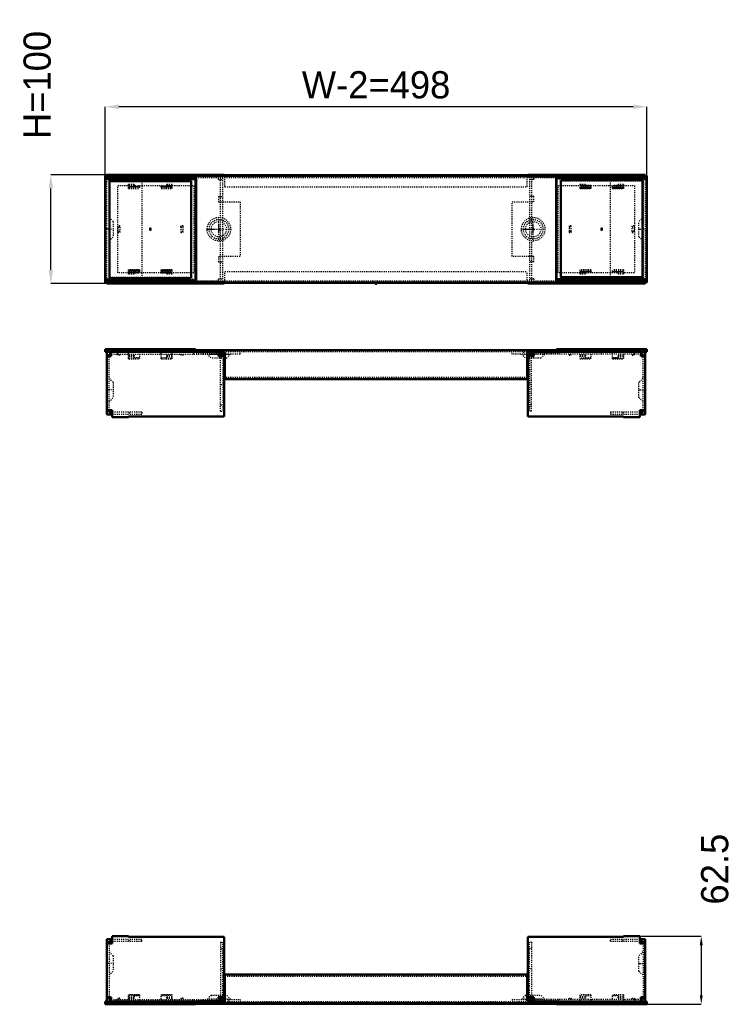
# Model space of a CAD drawing. Header units: millimetres. Extents: x 0 to 2519, y 0 to 1569.
# Tile 3 of 6: x 662 to 1318, y 0 to 905. Entities that reach past the tile are written whole.
import ezdxf

# ---------------------------------------------------------------- set-up
doc = ezdxf.new("R2010")
doc.units = ezdxf.units.MM
doc.linetypes.add('Center', pattern=[1.5, 0.45, -0.5, 0.05, -0.5])
doc.linetypes.add('Dashed', pattern=[2, 1, -1])
for name, color, linetype, lineweight in [('2d ConnectionPoints', 7, 'Continuous', 50), ('AM_0', 7, 'Continuous', 50), ('AM_5', 3, 'Continuous', 25), ('AM_7', 7, 'Center', 25), ('AM_9', 6, 'Dashed', 25)]:
    doc.layers.add(name, color=color, linetype=linetype, lineweight=lineweight)
doc.dimstyles.new('ISO-25', dxfattribs={"dimtxt": 2.5, "dimasz": 2.5, "dimexe": 1.25, "dimexo": 0.625, "dimtad": 1, "dimtxsty": 'Standard', "dimcen": 2.5, "dimadec": 0, "dimazin": 0, "dimtfac": 1, "dimtmove": 0, "dimatfit": 3, "dimfxl": 1, "dimarcsym": 0})

# ---------------------------------------------------------------- blocks, each defined once
blk = doc.blocks.new('1_PF1050_0__P3_1_0_in_PF1050_0__1300')
at = {"layer": 'AM_0'}
for p, q in [((740.95, 2.5), (746.45, 2.5)), ((740.95, 2.5), (740.95, 0)), ((740.95, 2), (823.95, 2)), ((740.95, 0), (823.95, 0)), ((823.95, 2.5), (823.95, 0))]:
    blk.add_line(p, q, dxfattribs=at)
at = {"layer": 'AM_9'}
for p, q in [((744.95, 0.5), (744.95, 0)), ((744.95, 0.5), (819.95, 0.5)), ((752.45, 5.5), (752.45, 4.5)), ((754.45, 5.5), (752.45, 5.5)), ((754.45, 2.5), (754.45, 5.5)), ((762.45, 2.5), (762.45, 8.8)), ((772.45, 8.8), (762.45, 8.8)), ((762.45, 8.61), (772.45, 8.61)), ((762.45, 8.27), (772.45, 8.27)), ((762.45, 6.72), (767.45, 6.72)), ((762.45, 5.97), (767.45, 5.97)), ((762.45, 5.54), (767.45, 5.54)), ((767.45, 7.84), (767.45, 5.54)), ((772.45, 7.84), (767.45, 7.84)), ((772.45, 8.8), (772.45, 2.5)), ((802.45, 8.8), (792.45, 8.8)), ((792.45, 2.5), (792.45, 8.8)), ((792.45, 8.61), (802.45, 8.61)), ((792.45, 8.27), (802.45, 8.27)), ((797.45, 7.84), (792.45, 7.84)), ((797.45, 5.54), (797.45, 7.84)), ((797.45, 6.72), (802.45, 6.72)), ((797.45, 5.97), (802.45, 5.97)), ((797.45, 5.54), (802.45, 5.54)), ((802.45, 2.5), (802.45, 8.8)), ((810.45, 5.5), (810.45, 2.5)), ((812.45, 5.5), (810.45, 5.5)), ((812.45, 2.5), (812.45, 5.5)), ((819.95, 0.5), (819.95, 0))]:
    blk.add_line(p, q, dxfattribs=at)
blk = doc.blocks.new('2_PF1050_0__P5_1_0_in_PF1050_0__1300')
at = {"layer": 'AM_0'}
for p, q in [((747.45, 60), (742.45, 60)), ((742.45, 60), (742.45, 2.5)), ((742.45, 56), (747.45, 56)), ((744.45, 58), (747.45, 58)), ((744.45, 56), (744.45, 58)), ((746.45, 58), (746.45, 60)), ((762.45, 62.5), (747.45, 62.5)), ((747.45, 62.5), (747.45, 56)), ((762.45, 62), (762.45, 62.5)), ((850.25, 62), (762.45, 62)), ((850.25, 6.5), (850.25, 62)), ((742.45, 6.5), (746.45, 6.5)), ((744.45, 4.5), (744.45, 6.5)), ((746.45, 4.5), (744.45, 4.5)), ((746.45, 2.5), (746.45, 6.5)), ((746.45, 2.5), (845, 2.5)), ((845, 6.5), (850.25, 6.5)), ((845, 2.5), (845, 6.5)), ((847, 4.5), (845, 4.5)), ((847, 6.5), (847, 4.5)), ((849, 3.37), (849, 6.5)), ((849, 4.5), (850.95, 4.5)), ((850.25, 8.3), (850.95, 8.3))]:
    blk.add_line(p, q, dxfattribs=at)
at = {"layer": 'AM_7'}
blk.add_line((748.54, 37.5), (742.16, 37.5), dxfattribs=at)
at = {"layer": 'AM_9'}
for p, q in [((744.5, 56), (744.5, 6.5)), ((747.45, 60), (774.45, 60)), ((747.45, 58), (774.45, 58)), ((762.95, 58), (762.95, 60)), ((774.45, 58), (774.45, 60)), ((847, 57), (847, 6.5)), ((847, 57), (849, 57)), ((849, 6.5), (849, 57)), ((748.25, 44.53), (744.5, 48.28)), ((847, 51.1), (849, 51.1)), ((748.25, 44.53), (748.25, 30.47)), ((744.5, 26.72), (748.25, 30.47)), ((847, 32.5), (849, 32.5)), ((746.45, 4.5), (845, 4.5)), ((752.45, 4.5), (752.45, 2.5)), ((822.45, 4.5), (822.45, 2.5)), ((838.42, 8.3), (834.62, 4.5)), ((838.42, 8.3), (850.25, 8.3)), ((847, 4.5), (849, 4.5)), ((849, 2.5), (849, 3.37)), ((850.95, 8.3), (852.48, 8.3)), ((850.95, 4.5), (864.95, 4.5)), ((856.28, 4.5), (852.48, 8.3)), ((864.95, 4.5), (864.95, 2.5))]:
    blk.add_line(p, q, dxfattribs=at)
blk = doc.blocks.new('3_PF1050_0__P3_2_0_in_PF1050_0__1300')
at = {"layer": 'AM_0'}
for p, q in [((1155.95, 2.5), (1155.95, 0)), ((1238.95, 2), (1155.95, 2)), ((1155.95, 0), (1238.95, 0)), ((1233.45, 2.5), (1238.95, 2.5)), ((1238.95, 0), (1238.95, 2.5))]:
    blk.add_line(p, q, dxfattribs=at)
at = {"layer": 'AM_9'}
for p, q in [((1159.95, 0.5), (1234.95, 0.5)), ((1159.95, 0.5), (1159.95, 0)), ((1167.45, 5.5), (1169.45, 5.5)), ((1167.45, 2.5), (1167.45, 5.5)), ((1169.45, 5.5), (1169.45, 2.5)), ((1187.45, 8.8), (1177.45, 8.8)), ((1177.45, 8.8), (1177.45, 2.5)), ((1187.45, 8.61), (1177.45, 8.61)), ((1187.45, 8.27), (1177.45, 8.27)), ((1182.45, 6.72), (1177.45, 6.72)), ((1182.45, 5.97), (1177.45, 5.97)), ((1182.45, 5.54), (1177.45, 5.54)), ((1182.45, 7.84), (1182.45, 5.54)), ((1187.45, 7.84), (1182.45, 7.84)), ((1187.45, 8.8), (1187.45, 2.5)), ((1217.45, 8.8), (1207.45, 8.8)), ((1207.45, 2.5), (1207.45, 8.8)), ((1217.45, 8.61), (1207.45, 8.61)), ((1217.45, 8.27), (1207.45, 8.27)), ((1212.45, 7.84), (1207.45, 7.84)), ((1212.45, 5.54), (1212.45, 7.84)), ((1217.45, 6.72), (1212.45, 6.72)), ((1217.45, 5.97), (1212.45, 5.97)), ((1217.45, 5.54), (1212.45, 5.54)), ((1217.45, 8.8), (1217.45, 2.5)), ((1225.45, 2.5), (1225.45, 5.5)), ((1225.45, 5.5), (1227.45, 5.5)), ((1227.45, 5.5), (1227.45, 4.5)), ((1234.95, 0.5), (1234.95, 0))]:
    blk.add_line(p, q, dxfattribs=at)
blk = doc.blocks.new('4_PF1050_0__P5_2_0_in_PF1050_0__1300')
at = {"layer": 'AM_0'}
for p, q in [((1129.65, 62), (1217.45, 62)), ((1129.65, 6.5), (1129.65, 62)), ((1217.45, 62.5), (1232.45, 62.5)), ((1217.45, 62), (1217.45, 62.5)), ((1232.45, 62.5), (1232.45, 56)), ((1232.45, 60), (1237.45, 60)), ((1235.45, 58), (1232.45, 58)), ((1232.45, 56), (1237.45, 56)), ((1233.45, 58), (1233.45, 60)), ((1235.45, 56), (1235.45, 58)), ((1237.45, 60), (1237.45, 2.5)), ((1128.95, 8.3), (1129.65, 8.3)), ((1128.95, 4.5), (1130.9, 4.5)), ((1134.9, 6.5), (1129.65, 6.5)), ((1130.9, 3.37), (1130.9, 6.5)), ((1132.9, 6.5), (1132.9, 4.5)), ((1132.9, 4.5), (1134.9, 4.5)), ((1134.9, 6.5), (1134.9, 2.5)), ((1233.45, 2.5), (1134.9, 2.5)), ((1233.45, 6.5), (1233.45, 2.5)), ((1233.45, 6.5), (1237.45, 6.5)), ((1233.45, 4.5), (1235.45, 4.5)), ((1235.45, 4.5), (1235.45, 6.5))]:
    blk.add_line(p, q, dxfattribs=at)
at = {"layer": 'AM_7'}
blk.add_line((1231.36, 37.5), (1237.74, 37.5), dxfattribs=at)
at = {"layer": 'AM_9'}
for p, q in [((1130.9, 6.5), (1130.9, 57)), ((1132.9, 57), (1130.9, 57)), ((1132.9, 57), (1132.9, 6.5)), ((1205.45, 60), (1232.45, 60)), ((1205.45, 58), (1205.45, 60)), ((1205.45, 58), (1232.45, 58)), ((1216.95, 58), (1216.95, 60)), ((1235.4, 56), (1235.4, 6.5)), ((1132.9, 51.1), (1130.9, 51.1)), ((1235.4, 48.28), (1231.65, 44.53)), ((1231.65, 30.47), (1231.65, 44.53)), ((1132.9, 32.5), (1130.9, 32.5)), ((1231.65, 30.47), (1235.4, 26.72)), ((1114.95, 4.5), (1128.95, 4.5)), ((1114.95, 4.5), (1114.95, 2.5)), ((1127.42, 8.3), (1123.62, 4.5)), ((1127.42, 8.3), (1128.95, 8.3)), ((1129.65, 8.3), (1141.48, 8.3)), ((1130.9, 4.5), (1132.9, 4.5)), ((1130.9, 2.5), (1130.9, 3.37)), ((1233.45, 4.5), (1134.9, 4.5)), ((1145.28, 4.5), (1141.48, 8.3)), ((1157.45, 4.5), (1157.45, 2.5)), ((1227.45, 4.5), (1227.45, 2.5))]:
    blk.add_line(p, q, dxfattribs=at)
blk = doc.blocks.new('5_PF1050_0__P1_1_0_in_PF1050_0__1300')
at = {"layer": 'AM_0'}
for p, q in [((850.95, 3.17), (850.95, 27.5)), ((850.95, 27.5), (1128.95, 27.5)), ((1128.95, 3.17), (1128.95, 27.5)), ((824.45, 1), (824.45, 2.5)), ((824.45, 1), (1155.45, 1)), ((845, 3.37), (850.95, 3.37)), ((850.95, 3.17), (845, 3.17)), ((1134.9, 3.37), (1128.95, 3.37)), ((1128.95, 3.17), (1134.9, 3.17)), ((1155.45, 1), (1155.45, 2.5))]:
    blk.add_line(p, q, dxfattribs=at)
at = {"layer": 'AM_7'}
for p, q in [((845.45, 0.8), (845.45, 8.59)), ((1134.45, 0.8), (1134.45, 8.59))]:
    blk.add_line(p, q, dxfattribs=at)
at = {"layer": 'AM_9'}
for p, q in [((850.95, 26), (1128.95, 26)), ((824.45, 2.5), (824.45, 3.37)), ((824.45, 3.37), (845, 3.37)), ((845, 3.17), (824.45, 3.17)), ((836.45, 5), (854.45, 5)), ((836.45, 5), (836.45, 2.5)), ((845, 2.5), (1134.9, 2.5)), ((854.45, 2.5), (854.45, 5)), ((1125.45, 5), (1143.45, 5)), ((1125.45, 5), (1125.45, 2.5)), ((1155.45, 3.37), (1134.9, 3.37)), ((1134.9, 3.17), (1155.45, 3.17)), ((1143.45, 2.5), (1143.45, 5)), ((1155.45, 2.5), (1155.45, 3.37))]:
    blk.add_line(p, q, dxfattribs=at)
blk = doc.blocks.new('6_PF1050_0__P3_3_0_in_PF1050_0__1300')
at = {"layer": 'AM_0'}
for p, q in [((1155.95, 599.5), (1155.95, 602)), ((1238.95, 602), (1155.95, 602)), ((1238.95, 600), (1155.95, 600)), ((1238.95, 599.5), (1233.45, 599.5)), ((1238.95, 599.5), (1238.95, 602))]:
    blk.add_line(p, q, dxfattribs=at)
at = {"layer": 'AM_9'}
for p, q in [((1159.95, 601.5), (1159.95, 602)), ((1234.95, 601.5), (1159.95, 601.5)), ((1167.45, 599.5), (1167.45, 596.5)), ((1169.45, 596.5), (1169.45, 599.5)), ((1177.45, 599.5), (1177.45, 593.2)), ((1187.45, 599.5), (1187.45, 593.2)), ((1207.45, 593.2), (1207.45, 599.5)), ((1217.45, 599.5), (1217.45, 593.2)), ((1225.45, 599.5), (1225.45, 596.5)), ((1227.45, 596.5), (1227.45, 597.5)), ((1234.95, 601.5), (1234.95, 602)), ((1167.45, 596.5), (1169.45, 596.5)), ((1182.45, 596.46), (1177.45, 596.46)), ((1182.45, 596.03), (1177.45, 596.03)), ((1182.45, 595.28), (1177.45, 595.28)), ((1187.45, 593.73), (1177.45, 593.73)), ((1187.45, 593.39), (1177.45, 593.39)), ((1177.45, 593.2), (1187.45, 593.2)), ((1182.45, 596.46), (1182.45, 594.16)), ((1182.45, 594.16), (1187.45, 594.16)), ((1207.45, 594.16), (1212.45, 594.16)), ((1217.45, 593.73), (1207.45, 593.73)), ((1217.45, 593.39), (1207.45, 593.39)), ((1207.45, 593.2), (1217.45, 593.2)), ((1217.45, 596.46), (1212.45, 596.46)), ((1212.45, 594.16), (1212.45, 596.46)), ((1217.45, 596.03), (1212.45, 596.03)), ((1217.45, 595.28), (1212.45, 595.28)), ((1225.45, 596.5), (1227.45, 596.5))]:
    blk.add_line(p, q, dxfattribs=at)
blk = doc.blocks.new('7_PF1050_0__P5_3_0_in_PF1050_0__1300')
at = {"layer": 'AM_0'}
for p, q in [((1130.9, 597.5), (1128.95, 597.5)), ((1130.9, 598.63), (1130.9, 595.5)), ((1132.9, 597.5), (1134.9, 597.5)), ((1132.9, 595.5), (1132.9, 597.5)), ((1134.9, 599.5), (1134.9, 595.5)), ((1233.45, 599.5), (1134.9, 599.5)), ((1233.45, 599.5), (1233.45, 595.5)), ((1233.45, 597.5), (1235.45, 597.5)), ((1235.45, 597.5), (1235.45, 595.5)), ((1237.45, 542), (1237.45, 599.5)), ((1129.65, 593.7), (1128.95, 593.7)), ((1129.65, 595.5), (1129.65, 540)), ((1134.9, 595.5), (1129.65, 595.5)), ((1237.45, 595.5), (1233.45, 595.5)), ((1232.45, 539.5), (1232.45, 546)), ((1237.45, 546), (1232.45, 546)), ((1235.45, 544), (1232.45, 544)), ((1233.45, 544), (1233.45, 542)), ((1235.45, 546), (1235.45, 544)), ((1129.65, 540), (1217.45, 540)), ((1217.45, 540), (1217.45, 539.5)), ((1217.45, 539.5), (1232.45, 539.5)), ((1232.45, 542), (1237.45, 542))]:
    blk.add_line(p, q, dxfattribs=at)
at = {"layer": 'AM_7'}
blk.add_line((1231.36, 564.5), (1237.74, 564.5), dxfattribs=at)
at = {"layer": 'AM_9'}
for p, q in [((1114.95, 597.5), (1114.95, 599.5)), ((1128.95, 597.5), (1114.95, 597.5)), ((1123.62, 597.5), (1127.42, 593.7)), ((1130.9, 599.5), (1130.9, 598.63)), ((1132.9, 597.5), (1130.9, 597.5)), ((1233.45, 597.5), (1134.9, 597.5)), ((1141.48, 593.7), (1145.28, 597.5)), ((1157.45, 597.5), (1157.45, 599.5)), ((1227.45, 597.5), (1227.45, 599.5)), ((1128.95, 593.7), (1127.42, 593.7)), ((1141.48, 593.7), (1129.65, 593.7)), ((1130.9, 595.5), (1130.9, 545)), ((1132.9, 545), (1132.9, 595.5)), ((1235.4, 546), (1235.4, 595.5)), ((1235.4, 575.28), (1231.65, 571.53)), ((1231.65, 557.47), (1231.65, 571.53)), ((1132.9, 569.5), (1130.9, 569.5)), ((1231.65, 557.47), (1235.4, 553.72)), ((1132.9, 550.9), (1130.9, 550.9)), ((1132.9, 545), (1130.9, 545)), ((1232.45, 544), (1205.45, 544)), ((1205.45, 544), (1205.45, 542)), ((1216.95, 544), (1216.95, 542)), ((1232.45, 542), (1205.45, 542))]:
    blk.add_line(p, q, dxfattribs=at)
blk = doc.blocks.new('8_PF1050_0__P3_4_0_in_PF1050_0__1300')
at = {"layer": 'AM_0'}
for p, q in [((823.95, 602), (740.95, 602)), ((740.95, 602), (740.95, 599.5)), ((740.95, 600), (823.95, 600)), ((746.45, 599.5), (740.95, 599.5)), ((823.95, 599.5), (823.95, 602))]:
    blk.add_line(p, q, dxfattribs=at)
at = {"layer": 'AM_9'}
for p, q in [((744.95, 601.5), (744.95, 602)), ((819.95, 601.5), (744.95, 601.5)), ((752.45, 596.5), (752.45, 597.5)), ((754.45, 599.5), (754.45, 596.5)), ((762.45, 593.2), (762.45, 599.5)), ((772.45, 599.5), (772.45, 593.2)), ((792.45, 593.2), (792.45, 599.5)), ((802.45, 593.2), (802.45, 599.5)), ((810.45, 596.5), (810.45, 599.5)), ((812.45, 599.5), (812.45, 596.5)), ((819.95, 601.5), (819.95, 602)), ((754.45, 596.5), (752.45, 596.5)), ((762.45, 596.46), (767.45, 596.46)), ((762.45, 596.03), (767.45, 596.03)), ((762.45, 595.28), (767.45, 595.28)), ((762.45, 593.73), (772.45, 593.73)), ((762.45, 593.39), (772.45, 593.39)), ((762.45, 593.2), (772.45, 593.2)), ((767.45, 596.46), (767.45, 594.16)), ((767.45, 594.16), (772.45, 594.16)), ((792.45, 594.16), (797.45, 594.16)), ((792.45, 593.73), (802.45, 593.73)), ((792.45, 593.39), (802.45, 593.39)), ((792.45, 593.2), (802.45, 593.2)), ((797.45, 596.46), (802.45, 596.46)), ((797.45, 594.16), (797.45, 596.46)), ((797.45, 596.03), (802.45, 596.03)), ((797.45, 595.28), (802.45, 595.28)), ((812.45, 596.5), (810.45, 596.5))]:
    blk.add_line(p, q, dxfattribs=at)
blk = doc.blocks.new('9_PF1050_0__P5_4_0_in_PF1050_0__1300')
at = {"layer": 'AM_0'}
for p, q in [((742.45, 542), (742.45, 599.5)), ((746.45, 597.5), (744.45, 597.5)), ((744.45, 597.5), (744.45, 595.5)), ((746.45, 599.5), (845, 599.5)), ((746.45, 595.5), (746.45, 599.5)), ((845, 595.5), (845, 599.5)), ((847, 597.5), (845, 597.5)), ((847, 595.5), (847, 597.5)), ((849, 598.63), (849, 595.5)), ((850.95, 597.5), (849, 597.5)), ((746.45, 595.5), (742.45, 595.5)), ((845, 595.5), (850.25, 595.5)), ((850.25, 595.5), (850.25, 540)), ((850.95, 593.7), (850.25, 593.7)), ((747.45, 546), (742.45, 546)), ((744.45, 546), (744.45, 544)), ((744.45, 544), (747.45, 544)), ((746.45, 544), (746.45, 542)), ((747.45, 539.5), (747.45, 546)), ((747.45, 542), (742.45, 542)), ((762.45, 539.5), (747.45, 539.5)), ((762.45, 540), (762.45, 539.5)), ((850.25, 540), (762.45, 540))]:
    blk.add_line(p, q, dxfattribs=at)
at = {"layer": 'AM_7'}
blk.add_line((748.54, 564.5), (742.16, 564.5), dxfattribs=at)
at = {"layer": 'AM_9'}
for p, q in [((746.45, 597.5), (845, 597.5)), ((752.45, 597.5), (752.45, 599.5)), ((822.45, 597.5), (822.45, 599.5)), ((834.62, 597.5), (838.42, 593.7)), ((849, 597.5), (847, 597.5)), ((849, 599.5), (849, 598.63)), ((864.95, 597.5), (850.95, 597.5)), ((852.48, 593.7), (856.28, 597.5)), ((864.95, 597.5), (864.95, 599.5)), ((744.5, 546), (744.5, 595.5)), ((850.25, 593.7), (838.42, 593.7)), ((847, 545), (847, 595.5)), ((849, 595.5), (849, 545)), ((852.48, 593.7), (850.95, 593.7)), ((748.25, 571.53), (744.5, 575.28)), ((748.25, 571.53), (748.25, 557.47)), ((847, 569.5), (849, 569.5)), ((744.5, 553.72), (748.25, 557.47)), ((774.45, 544), (747.45, 544)), ((762.95, 544), (762.95, 542)), ((774.45, 544), (774.45, 542)), ((847, 550.9), (849, 550.9)), ((847, 545), (849, 545)), ((774.45, 542), (747.45, 542))]:
    blk.add_line(p, q, dxfattribs=at)
blk = doc.blocks.new('10_PF1050_0__P1_2_0_in_PF1050_0__1300')
at = {"layer": 'AM_0'}
for p, q in [((1155.45, 601), (824.45, 601)), ((824.45, 601), (824.45, 599.5)), ((850.95, 598.83), (845, 598.83)), ((845, 598.63), (850.95, 598.63)), ((850.95, 598.83), (850.95, 574.5)), ((1128.95, 598.83), (1128.95, 574.5)), ((1128.95, 598.83), (1134.9, 598.83)), ((1134.9, 598.63), (1128.95, 598.63)), ((1155.45, 601), (1155.45, 599.5)), ((1128.95, 574.5), (850.95, 574.5))]:
    blk.add_line(p, q, dxfattribs=at)
at = {"layer": 'AM_7'}
for p, q in [((845.45, 601.2), (845.45, 593.41)), ((1134.45, 601.2), (1134.45, 593.41))]:
    blk.add_line(p, q, dxfattribs=at)
at = {"layer": 'AM_9'}
for p, q in [((824.45, 599.5), (824.45, 598.63)), ((845, 598.83), (824.45, 598.83)), ((824.45, 598.63), (845, 598.63)), ((836.45, 599.5), (836.45, 597)), ((1134.9, 599.5), (845, 599.5)), ((854.45, 597), (854.45, 599.5)), ((1125.45, 599.5), (1125.45, 597)), ((1134.9, 598.83), (1155.45, 598.83)), ((1155.45, 598.63), (1134.9, 598.63)), ((1143.45, 597), (1143.45, 599.5)), ((1155.45, 599.5), (1155.45, 598.63)), ((854.45, 597), (836.45, 597)), ((1143.45, 597), (1125.45, 597)), ((1128.95, 576), (850.95, 576))]:
    blk.add_line(p, q, dxfattribs=at)
blk = doc.blocks.new('19_PF1050_0__P3_1_0_in_PF1050_0__1300')
at = {"layer": 'AM_0'}
for p, q in [((740.95, 760.18), (823.95, 760.18)), ((740.95, 760.18), (740.95, 663.18)), ((823.95, 663.18), (823.95, 760.18)), ((740.95, 758.18), (823.95, 758.18)), ((744.95, 756.18), (819.95, 756.18)), ((744.95, 667.18), (744.95, 756.18)), ((819.95, 756.18), (819.95, 667.18)), ((823.95, 665.18), (740.95, 665.18)), ((740.95, 663.18), (823.95, 663.18)), ((819.95, 667.18), (744.95, 667.18))]:
    blk.add_line(p, q, dxfattribs=at)
at = {"layer": 'AM_9'}
for p, q in [((767.45, 752.15), (762.45, 752.15)), ((762.45, 749.66), (762.45, 752.15)), ((762.45, 752.05), (767.45, 752.05)), ((762.45, 751.9), (767.45, 751.9)), ((772.45, 751.16), (762.45, 751.16)), ((767.45, 752.15), (767.45, 751.16)), ((772.45, 751.16), (772.45, 749.66)), ((792.45, 751.16), (792.45, 749.66)), ((802.45, 751.16), (792.45, 751.16)), ((797.45, 751.16), (797.45, 752.15)), ((802.45, 752.15), (797.45, 752.15)), ((797.45, 752.05), (802.45, 752.05)), ((797.45, 751.9), (802.45, 751.9)), ((802.45, 749.66), (802.45, 752.15)), ((762.45, 750.55), (772.45, 750.55)), ((762.45, 749.66), (772.45, 749.66)), ((762.45, 749.65), (772.45, 749.65)), ((792.45, 750.55), (802.45, 750.55)), ((792.45, 749.66), (802.45, 749.66)), ((792.45, 749.65), (802.45, 749.65)), ((752.45, 714.18), (754.45, 714.18)), ((752.45, 714.18), (752.45, 709.18)), ((752.45, 709.18), (754.45, 709.18)), ((754.45, 714.18), (754.45, 709.18)), ((810.45, 714.18), (810.45, 709.18)), ((810.45, 714.18), (812.45, 714.18)), ((810.45, 709.18), (812.45, 709.18)), ((812.45, 709.18), (812.45, 714.18)), ((762.45, 671.2), (762.45, 673.7)), ((772.45, 673.7), (762.45, 673.7)), ((762.45, 673.7), (772.45, 673.7)), ((762.45, 672.81), (772.45, 672.81)), ((762.45, 672.2), (772.45, 672.2)), ((762.45, 671.45), (767.45, 671.45)), ((762.45, 671.31), (767.45, 671.31)), ((762.45, 671.2), (767.45, 671.2)), ((767.45, 672.2), (767.45, 671.2)), ((772.45, 673.7), (772.45, 672.2)), ((802.45, 673.7), (792.45, 673.7)), ((792.45, 673.7), (792.45, 672.2)), ((792.45, 673.7), (802.45, 673.7)), ((792.45, 672.81), (802.45, 672.81)), ((792.45, 672.2), (802.45, 672.2)), ((797.45, 671.2), (797.45, 672.2)), ((797.45, 671.45), (802.45, 671.45)), ((797.45, 671.31), (802.45, 671.31)), ((797.45, 671.2), (802.45, 671.2)), ((802.45, 671.2), (802.45, 673.7))]:
    blk.add_line(p, q, dxfattribs=at)
blk = doc.blocks.new('20_PF1050_0__P5_1_0_in_PF1050_0__1300')
at = {"layer": 'AM_0'}
for p, q in [((742.45, 760.177), (742.45, 762.2)), ((742.45, 762.2), (850.25, 762.2)), ((744.5, 760.2), (746.45, 760.2)), ((744.5, 760.177), (744.5, 760.2)), ((746.45, 760.177), (746.45, 762.2)), ((845, 761.2), (845, 762.2)), ((850.25, 761.2), (850.25, 762.2)), ((742.45, 662.2), (742.45, 663.177)), ((850.25, 662.2), (742.45, 662.2)), ((746.45, 662.2), (746.45, 663.177)), ((845, 662.2), (845, 663.2)), ((850.25, 663.2), (850.25, 662.2))]:
    blk.add_line(p, q, dxfattribs=at)
at = {"layer": 'AM_7'}
for p, q in [((845.45, 700.829), (845.45, 723.572)), ((748.54, 712.2), (742.16, 712.2)), ((834.079, 712.2), (856.822, 712.2))]:
    blk.add_line(p, q, dxfattribs=at)
at = {"layer": 'AM_9'}
for p, q in [((742.45, 663.177), (742.45, 760.177)), ((744.5, 664.2), (744.5, 760.177)), ((746.45, 760.2), (850.25, 760.2)), ((746.45, 757.7), (746.45, 760.177)), ((747.45, 760.2), (747.45, 762.2)), ((762.45, 760.2), (762.45, 762.2)), ((762.95, 758.2), (762.95, 760.2)), ((774.45, 760.2), (774.45, 664.2)), ((845, 757.7), (845, 761.2)), ((847, 664.2), (847, 760.2)), ((849, 664.2), (849, 760.2)), ((850.25, 760.2), (850.25, 761.2)), ((742.45, 757.7), (746.45, 757.7)), ((744.45, 757.7), (744.45, 666.7)), ((746.45, 758.2), (762.95, 758.2)), ((752.45, 752.2), (822.45, 752.2)), ((752.45, 672.2), (752.45, 752.2)), ((822.45, 752.2), (822.45, 672.2)), ((845, 757.7), (849, 757.7)), ((845, 742.2), (845, 737.2)), ((845, 742.2), (849, 742.2)), ((845, 737.2), (864.95, 737.2)), ((864.95, 737.2), (864.95, 687.2)), ((748.25, 719.23), (744.5, 722.98)), ((748.25, 719.23), (748.25, 705.17)), ((744.5, 701.42), (748.25, 705.17)), ((864.95, 687.2), (845, 687.2)), ((845, 687.2), (845, 682.2)), ((845, 682.2), (849, 682.2)), ((822.45, 672.2), (752.45, 672.2)), ((742.45, 666.7), (746.45, 666.7)), ((850.25, 664.2), (744.5, 664.2)), ((746.45, 663.177), (746.45, 666.7)), ((762.95, 666.2), (746.45, 666.2)), ((747.45, 664.2), (747.45, 662.2)), ((762.45, 664.2), (762.45, 662.2)), ((762.95, 664.2), (762.95, 666.2)), ((845, 663.2), (845, 666.7)), ((845, 666.7), (849, 666.7)), ((850.25, 664.2), (850.25, 663.2))]:
    blk.add_line(p, q, dxfattribs=at)
for radius in [10.83, 7.03]:
    blk.add_circle((845.45, 712.2), radius, dxfattribs=at)
blk = doc.blocks.new('21_PF1050_0__P3_2_0_in_PF1050_0__1300')
at = {"layer": 'AM_0'}
for p, q in [((1155.95, 761.22), (1155.95, 664.22)), ((1238.95, 761.22), (1155.95, 761.22)), ((1238.95, 664.22), (1238.95, 761.22)), ((1155.95, 759.22), (1238.95, 759.22)), ((1159.95, 668.22), (1159.95, 757.22)), ((1159.95, 757.22), (1234.95, 757.22)), ((1234.95, 757.22), (1234.95, 668.22)), ((1238.95, 666.22), (1155.95, 666.22)), ((1238.95, 664.22), (1155.95, 664.22)), ((1234.95, 668.22), (1159.95, 668.22))]:
    blk.add_line(p, q, dxfattribs=at)
at = {"layer": 'AM_9'}
for p, q in [((1182.45, 753.2), (1177.45, 753.2)), ((1177.45, 753.2), (1177.45, 750.7)), ((1182.45, 753.09), (1177.45, 753.09)), ((1182.45, 752.95), (1177.45, 752.95)), ((1187.45, 752.2), (1177.45, 752.2)), ((1187.45, 751.59), (1177.45, 751.59)), ((1182.45, 753.2), (1182.45, 752.2)), ((1187.45, 750.7), (1187.45, 752.2)), ((1217.45, 752.2), (1207.45, 752.2)), ((1207.45, 750.7), (1207.45, 752.2)), ((1217.45, 751.59), (1207.45, 751.59)), ((1212.45, 752.2), (1212.45, 753.2)), ((1217.45, 753.2), (1212.45, 753.2)), ((1217.45, 753.09), (1212.45, 753.09)), ((1217.45, 752.95), (1212.45, 752.95)), ((1217.45, 753.2), (1217.45, 750.7)), ((1177.45, 750.7), (1187.45, 750.7)), ((1187.45, 750.7), (1177.45, 750.7)), ((1207.45, 750.7), (1217.45, 750.7)), ((1217.45, 750.7), (1207.45, 750.7)), ((1169.45, 715.22), (1167.45, 715.22)), ((1167.45, 715.22), (1167.45, 710.22)), ((1169.45, 710.22), (1169.45, 715.22)), ((1227.45, 715.22), (1225.45, 715.22)), ((1225.45, 710.22), (1225.45, 715.22)), ((1227.45, 710.22), (1227.45, 715.22)), ((1169.45, 710.22), (1167.45, 710.22)), ((1227.45, 710.22), (1225.45, 710.22)), ((1187.45, 674.75), (1177.45, 674.75)), ((1177.45, 674.75), (1177.45, 672.25)), ((1187.45, 674.75), (1177.45, 674.75)), ((1187.45, 673.85), (1177.45, 673.85)), ((1177.45, 673.25), (1187.45, 673.25)), ((1182.45, 672.5), (1177.45, 672.5)), ((1182.45, 672.35), (1177.45, 672.35)), ((1177.45, 672.25), (1182.45, 672.25)), ((1182.45, 673.25), (1182.45, 672.25)), ((1187.45, 674.75), (1187.45, 673.25)), ((1207.45, 673.25), (1207.45, 674.75)), ((1217.45, 674.75), (1207.45, 674.75)), ((1217.45, 674.75), (1207.45, 674.75)), ((1217.45, 673.85), (1207.45, 673.85)), ((1207.45, 673.25), (1217.45, 673.25)), ((1212.45, 672.25), (1212.45, 673.25)), ((1217.45, 672.5), (1212.45, 672.5)), ((1217.45, 672.35), (1212.45, 672.35)), ((1212.45, 672.25), (1217.45, 672.25)), ((1217.45, 674.75), (1217.45, 672.25))]:
    blk.add_line(p, q, dxfattribs=at)
blk = doc.blocks.new('22_PF1050_0__P5_2_0_in_PF1050_0__1300')
at = {"layer": 'AM_0'}
for p, q in [((1129.65, 761.2), (1129.65, 762.2)), ((1129.65, 762.2), (1237.45, 762.2)), ((1134.9, 762.2), (1134.9, 761.2)), ((1233.45, 762.2), (1233.45, 761.223)), ((1237.45, 762.2), (1237.45, 761.223)), ((1129.65, 663.2), (1129.65, 662.2)), ((1237.45, 662.2), (1129.65, 662.2)), ((1134.9, 663.2), (1134.9, 662.2)), ((1233.45, 664.223), (1233.45, 662.2)), ((1235.4, 664.2), (1233.45, 664.2)), ((1235.4, 664.223), (1235.4, 664.2)), ((1237.45, 664.223), (1237.45, 662.2))]:
    blk.add_line(p, q, dxfattribs=at)
at = {"layer": 'AM_7'}
for p, q in [((1134.45, 700.829), (1134.45, 723.572)), ((1123.079, 712.2), (1145.822, 712.2)), ((1231.36, 712.2), (1237.74, 712.2))]:
    blk.add_line(p, q, dxfattribs=at)
at = {"layer": 'AM_9'}
for p, q in [((1129.65, 760.2), (1129.65, 761.2)), ((1129.65, 760.2), (1235.4, 760.2)), ((1130.9, 760.2), (1130.9, 664.2)), ((1132.9, 760.2), (1132.9, 664.2)), ((1134.9, 761.2), (1134.9, 757.7)), ((1205.45, 664.2), (1205.45, 760.2)), ((1216.95, 760.2), (1216.95, 758.2)), ((1217.45, 760.2), (1217.45, 762.2)), ((1232.45, 760.2), (1232.45, 762.2)), ((1233.45, 761.223), (1233.45, 757.7)), ((1235.4, 760.2), (1235.4, 664.223)), ((1237.45, 761.223), (1237.45, 664.223)), ((1134.9, 757.7), (1130.9, 757.7)), ((1157.45, 672.2), (1157.45, 752.2)), ((1157.45, 752.2), (1227.45, 752.2)), ((1216.95, 758.2), (1233.45, 758.2)), ((1227.45, 752.2), (1227.45, 672.2)), ((1237.45, 757.7), (1233.45, 757.7)), ((1235.45, 666.7), (1235.45, 757.7)), ((1134.9, 742.2), (1130.9, 742.2)), ((1134.9, 737.2), (1134.9, 742.2)), ((1114.95, 737.2), (1134.9, 737.2)), ((1114.95, 687.2), (1114.95, 737.2)), ((1235.4, 722.98), (1231.65, 719.23)), ((1231.65, 705.17), (1231.65, 719.23)), ((1231.65, 705.17), (1235.4, 701.42)), ((1134.9, 687.2), (1114.95, 687.2)), ((1134.9, 682.2), (1130.9, 682.2)), ((1134.9, 682.2), (1134.9, 687.2)), ((1227.45, 672.2), (1157.45, 672.2)), ((1129.65, 664.2), (1129.65, 663.2)), ((1233.45, 664.2), (1129.65, 664.2)), ((1134.9, 666.7), (1130.9, 666.7)), ((1134.9, 666.7), (1134.9, 663.2)), ((1233.45, 666.2), (1216.95, 666.2)), ((1216.95, 666.2), (1216.95, 664.2)), ((1217.45, 664.2), (1217.45, 662.2)), ((1232.45, 664.2), (1232.45, 662.2)), ((1233.45, 666.7), (1233.45, 664.223)), ((1237.45, 666.7), (1233.45, 666.7))]:
    blk.add_line(p, q, dxfattribs=at)
for radius in [10.83, 7.03]:
    blk.add_circle((1134.45, 712.2), radius, dxfattribs=at)
blk = doc.blocks.new('23_PF1050_0__P1_1_0_in_PF1050_0__1300')
at = {"layer": 'AM_0'}
for p, q in [((824.45, 761.2), (1155.45, 761.2)), ((824.45, 663.2), (824.45, 761.2)), ((1155.45, 663.2), (1155.45, 761.2)), ((824.45, 663.2), (1155.45, 663.2))]:
    blk.add_line(p, q, dxfattribs=at)
at = {"layer": 'AM_9'}
for p, q in [((850.95, 751.2), (850.95, 761.2)), ((1128.95, 751.2), (1128.95, 761.2)), ((824.45, 759.7), (1155.45, 759.7)), ((850.95, 751.2), (1128.95, 751.2)), ((850.95, 663.2), (850.95, 673.2)), ((850.95, 673.2), (1128.95, 673.2)), ((1128.95, 663.2), (1128.95, 673.2)), ((824.45, 664.7), (1155.45, 664.7))]:
    blk.add_line(p, q, dxfattribs=at)
for centre in [(845.45, 712.2), (1134.45, 712.2)]:
    blk.add_circle(centre, 9, dxfattribs=at)
blk = doc.blocks.new('24_PF1050_0__P3_3_0_in_PF1050_0__1300')
at = {"layer": 'AM_0'}
for p, q in [((1237.45, 663.18), (1238.95, 663.18)), ((1238.95, 663.18), (1238.95, 664.22))]:
    blk.add_line(p, q, dxfattribs=at)
at = {"layer": 'AM_9'}
for p, q in [((1238.95, 760.18), (1155.95, 760.18)), ((1238.95, 758.18), (1155.95, 758.18)), ((1234.95, 756.18), (1159.95, 756.18)), ((1182.45, 752.15), (1177.45, 752.15)), ((1182.45, 752.05), (1177.45, 752.05)), ((1182.45, 751.9), (1177.45, 751.9)), ((1187.45, 751.16), (1177.45, 751.16)), ((1182.45, 752.15), (1182.45, 751.16)), ((1217.45, 751.16), (1207.45, 751.16)), ((1217.45, 752.15), (1212.45, 752.15)), ((1212.45, 751.16), (1212.45, 752.15)), ((1217.45, 752.05), (1212.45, 752.05)), ((1217.45, 751.9), (1212.45, 751.9)), ((1177.45, 750.7), (1177.45, 749.65)), ((1187.45, 750.55), (1177.45, 750.55)), ((1187.45, 749.66), (1177.45, 749.66)), ((1177.45, 749.65), (1187.45, 749.65)), ((1187.45, 750.7), (1187.45, 749.65)), ((1207.45, 749.65), (1207.45, 750.7)), ((1217.45, 750.55), (1207.45, 750.55)), ((1217.45, 749.66), (1207.45, 749.66)), ((1207.45, 749.65), (1217.45, 749.65)), ((1217.45, 750.7), (1217.45, 749.65)), ((1167.45, 714.18), (1169.45, 714.18)), ((1167.45, 710.22), (1167.45, 709.18)), ((1167.45, 709.18), (1169.45, 709.18)), ((1169.45, 710.22), (1169.45, 709.18)), ((1225.45, 714.18), (1227.45, 714.18)), ((1225.45, 710.22), (1225.45, 709.18)), ((1225.45, 709.18), (1227.45, 709.18)), ((1187.45, 673.7), (1177.45, 673.7)), ((1187.45, 673.7), (1177.45, 673.7)), ((1187.45, 672.81), (1177.45, 672.81)), ((1177.45, 672.25), (1177.45, 671.2)), ((1187.45, 672.2), (1177.45, 672.2)), ((1182.45, 671.45), (1177.45, 671.45)), ((1182.45, 671.31), (1177.45, 671.31)), ((1177.45, 671.2), (1182.45, 671.2)), ((1182.45, 672.2), (1182.45, 671.2)), ((1187.45, 673.25), (1187.45, 672.2)), ((1217.45, 673.7), (1207.45, 673.7)), ((1217.45, 673.7), (1207.45, 673.7)), ((1207.45, 672.2), (1207.45, 673.25)), ((1217.45, 672.81), (1207.45, 672.81)), ((1217.45, 672.2), (1207.45, 672.2)), ((1212.45, 671.2), (1212.45, 672.2)), ((1217.45, 671.45), (1212.45, 671.45)), ((1217.45, 671.31), (1212.45, 671.31)), ((1212.45, 671.2), (1217.45, 671.2)), ((1217.45, 672.25), (1217.45, 671.2)), ((1155.95, 665.18), (1238.95, 665.18)), ((1155.95, 664.22), (1155.95, 663.18)), ((1155.95, 663.18), (1237.45, 663.18)), ((1159.95, 668.22), (1159.95, 667.18)), ((1159.95, 667.18), (1234.95, 667.18)), ((1234.95, 667.18), (1234.95, 668.22))]:
    blk.add_line(p, q, dxfattribs=at)
blk = doc.blocks.new('25_PF1050_0__P3_4_0_in_PF1050_0__1300')
at = {"layer": 'AM_0'}
for p, q in [((740.95, 761.22), (740.95, 760.18)), ((742.45, 761.22), (740.95, 761.22))]:
    blk.add_line(p, q, dxfattribs=at)
at = {"layer": 'AM_9'}
for p, q in [((823.95, 761.22), (742.45, 761.22)), ((823.95, 760.18), (823.95, 761.22)), ((823.95, 759.22), (740.95, 759.22)), ((819.95, 757.22), (744.95, 757.22)), ((744.95, 757.22), (744.95, 756.18)), ((762.45, 752.15), (762.45, 753.2)), ((767.45, 753.2), (762.45, 753.2)), ((762.45, 753.09), (767.45, 753.09)), ((762.45, 752.95), (767.45, 752.95)), ((762.45, 752.2), (772.45, 752.2)), ((762.45, 751.59), (772.45, 751.59)), ((767.45, 753.2), (767.45, 752.2)), ((772.45, 752.2), (772.45, 751.16)), ((792.45, 752.2), (802.45, 752.2)), ((792.45, 751.16), (792.45, 752.2)), ((792.45, 751.59), (802.45, 751.59)), ((797.45, 752.2), (797.45, 753.2)), ((802.45, 753.2), (797.45, 753.2)), ((797.45, 753.09), (802.45, 753.09)), ((797.45, 752.95), (802.45, 752.95)), ((802.45, 752.15), (802.45, 753.2)), ((819.95, 756.18), (819.95, 757.22)), ((762.45, 750.7), (772.45, 750.7)), ((762.45, 750.7), (772.45, 750.7)), ((792.45, 750.7), (802.45, 750.7)), ((792.45, 750.7), (802.45, 750.7)), ((754.45, 715.22), (752.45, 715.22)), ((754.45, 714.18), (754.45, 715.22)), ((812.45, 715.22), (810.45, 715.22)), ((810.45, 714.18), (810.45, 715.22)), ((812.45, 714.18), (812.45, 715.22)), ((754.45, 710.22), (752.45, 710.22)), ((812.45, 710.22), (810.45, 710.22)), ((762.45, 673.7), (762.45, 674.75)), ((762.45, 674.75), (772.45, 674.75)), ((772.45, 674.75), (762.45, 674.75)), ((762.45, 673.85), (772.45, 673.85)), ((762.45, 673.25), (772.45, 673.25)), ((762.45, 672.5), (767.45, 672.5)), ((762.45, 672.35), (767.45, 672.35)), ((762.45, 672.25), (767.45, 672.25)), ((767.45, 673.25), (767.45, 672.25)), ((772.45, 674.75), (772.45, 673.7)), ((792.45, 673.7), (792.45, 674.75)), ((792.45, 674.75), (802.45, 674.75)), ((802.45, 674.75), (792.45, 674.75)), ((792.45, 673.85), (802.45, 673.85)), ((792.45, 673.25), (802.45, 673.25)), ((797.45, 672.25), (797.45, 673.25)), ((797.45, 672.5), (802.45, 672.5)), ((797.45, 672.35), (802.45, 672.35)), ((797.45, 672.25), (802.45, 672.25)), ((802.45, 673.7), (802.45, 674.75)), ((740.95, 666.22), (823.95, 666.22)), ((740.95, 664.22), (823.95, 664.22)), ((744.95, 668.22), (819.95, 668.22))]:
    blk.add_line(p, q, dxfattribs=at)
blk = doc.blocks.new('*D51')
at = {"layer": 'AM_5', "color": 0, "lineweight": -2}
for p, q in [((1232.45, 62.5), (1288.95, 62.5)), ((1288.95, 54.17), (1288.95, 8.33)), ((742.45, 0), (1288.95, 0))]:
    blk.add_line(p, q, dxfattribs=at)
at = {"layer": 'AM_5', "color": 0}
for points in [[(1290.34, 54.17), (1287.56, 54.17), (1288.95, 62.5)], [(1287.56, 8.33), (1290.34, 8.33), (1288.95, 0)]]:
    blk.add_solid(points, dxfattribs=at)
at = {"layer": 'Defpoints', "color": 0}
for p in [(1232.45, 62.5), (742.45, 0), (1288.95, 0)]:
    blk.add_point(p, dxfattribs=at)
at = {"layer": 'AM_5', "color": 0, "insert": (1301.45, 124.17), "char_height": 25, "attachment_point": 5, "rotation": 90}
blk.add_mtext('62.5', dxfattribs=at)
blk = doc.blocks.new('*D52')
at = {"layer": 'AM_5', "color": 0, "lineweight": -2}
for p, q in [((740.95, 666.2), (740.95, 824.7)), ((1226.45, 824.7), (753.45, 824.7)), ((1238.95, 666.2), (1238.95, 824.7))]:
    blk.add_line(p, q, dxfattribs=at)
at = {"layer": 'AM_5', "color": 0}
for points in [[(753.45, 826.78), (753.45, 822.62), (740.95, 824.7)], [(1226.45, 822.62), (1226.45, 826.78), (1238.95, 824.7)]]:
    blk.add_solid(points, dxfattribs=at)
at = {"layer": 'Defpoints', "color": 0}
for p in [(740.95, 812.2), (740.95, 666.2), (1238.95, 666.2)]:
    blk.add_point(p, dxfattribs=at)
at = {"layer": 'AM_5', "color": 0, "insert": (989.95, 844.7), "char_height": 25, "attachment_point": 5}
blk.add_mtext('W-2=498', dxfattribs=at)
blk = doc.blocks.new('*D53')
at = {"layer": 'AM_5', "color": 0, "lineweight": -2}
for p, q in [((1232.45, 762.2), (690.95, 762.2)), ((690.95, 674.7), (690.95, 749.7)), ((1232.45, 662.2), (690.95, 662.2))]:
    blk.add_line(p, q, dxfattribs=at)
at = {"layer": 'AM_5', "color": 0}
for points in [[(693.03, 749.7), (688.87, 749.7), (690.95, 762.2)], [(688.87, 674.7), (693.03, 674.7), (690.95, 662.2)]]:
    blk.add_solid(points, dxfattribs=at)
at = {"layer": 'Defpoints', "color": 0}
for p in [(690.95, 762.2), (1232.45, 762.2), (1232.45, 662.2)]:
    blk.add_point(p, dxfattribs=at)
at = {"layer": 'AM_5', "color": 0, "insert": (678.45, 844.7), "char_height": 25, "attachment_point": 5, "rotation": 90}
blk.add_mtext('H=100', dxfattribs=at)

msp = doc.modelspace()

# ---------------------------------------------------------------- linework, layer by layer
at = {"layer": '2d ConnectionPoints'}
for p in [(989.95, 761.2), (782.45, 712.723), (782.45, 712.723), (782.45, 711.677), (782.45, 711.677), (845.45, 712.2), (845.45, 712.2), (845.45, 712.2), (1134.45, 712.2), (1134.45, 712.2), (1134.45, 712.2), (1197.45, 712.723), (1197.45, 712.723), (1197.45, 712.723), (1197.45, 711.677), (1197.45, 711.677), (1197.45, 711.677), (989.95, 663.2), (989.95, 662.2), (989.95, 662.2), (782.45, 599.5), (782.45, 599.5), (782.45, 599.5), (845.45, 601), (845.45, 599.5), (989.95, 601), (989.95, 601), (989.95, 601), (989.95, 601), (1134.45, 601), (1134.45, 599.5), (1197.45, 599.5), (1197.45, 599.5), (1197.45, 599.5), (782.45, 2.5), (782.45, 2.5), (845.45, 2.5), (845.45, 1), (989.95, 1), (989.95, 1), (989.95, 1), (989.95, 1), (1134.45, 2.5), (1134.45, 1), (1197.45, 2.5), (1197.45, 2.5), (1197.45, 2.5)]:
    msp.add_point(p, dxfattribs=at)

# ---------------------------------------------------------------- block references
for name in ['25_PF1050_0__P3_4_0_in_PF1050_0__1300', '19_PF1050_0__P3_1_0_in_PF1050_0__1300', '20_PF1050_0__P5_1_0_in_PF1050_0__1300', '23_PF1050_0__P1_1_0_in_PF1050_0__1300', '22_PF1050_0__P5_2_0_in_PF1050_0__1300', '21_PF1050_0__P3_2_0_in_PF1050_0__1300', '24_PF1050_0__P3_3_0_in_PF1050_0__1300', '8_PF1050_0__P3_4_0_in_PF1050_0__1300', '9_PF1050_0__P5_4_0_in_PF1050_0__1300', '10_PF1050_0__P1_2_0_in_PF1050_0__1300', '7_PF1050_0__P5_3_0_in_PF1050_0__1300', '6_PF1050_0__P3_3_0_in_PF1050_0__1300', '2_PF1050_0__P5_1_0_in_PF1050_0__1300', '4_PF1050_0__P5_2_0_in_PF1050_0__1300', '5_PF1050_0__P1_1_0_in_PF1050_0__1300', '1_PF1050_0__P3_1_0_in_PF1050_0__1300', '3_PF1050_0__P3_2_0_in_PF1050_0__1300']:
    msp.add_blockref(name, (0, 0))

# ---------------------------------------------------------------- dimensions: what is measured, and where the dimension line sits
at = {"layer": 'AM_5'}
for base, p1, p2, text, override, picture, middle in [((690.95, 762.2), (1232.45, 662.2), (1232.45, 762.2), 'H=100', {"dimtxt": 25, "dimasz": 12.5, "dimexe": 0, "dimexo": 0, "dimgap": 7.5}, '*D53', (678.45, 844.7)), ((1288.95, 0), (1232.45, 62.5), (742.45, 0), '62.5', {"dimtxt": 25, "dimasz": 8.333333, "dimexe": 0, "dimexo": 0, "dimgap": 7.5}, '*D51', (1301.45, 124.167))]:
    dim = msp.add_linear_dim(base=base, p1=p1, p2=p2, angle=90, text=text, dimstyle='ISO-25', override=override, dxfattribs=at)
    dim.commit()
    dim.dimension.update_dxf_attribs({"geometry": picture, "text_midpoint": middle, "dimtype": 160, "text_rotation": 90})
dim = msp.add_linear_dim(base=(740.95, 824.7), p1=(1238.95, 666.2), p2=(740.95, 666.2), text='W-2=498', dimstyle='ISO-25', override={"dimtxt": 25, "dimasz": 12.5, "dimexe": 0, "dimexo": 0, "dimgap": 7.5}, dxfattribs=at)
dim.commit()
dim.dimension.update_dxf_attribs({"geometry": '*D52', "text_midpoint": (989.95, 824.7), "dimtype": 160})

doc.saveas('drawing.dxf')
